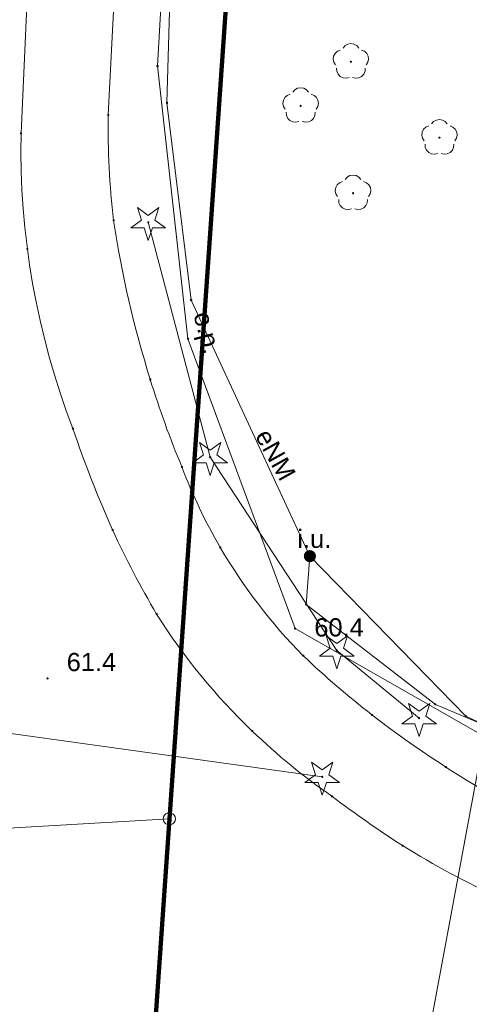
# Paper-space layout 'A-01 PLAN SYTUACYJNY' of a CAD drawing. Header units: millimetres. Extents: x 0 to 900, y 0 to 750.
# Tile 5 of 105: x 144 to 181, y 386 to 467. Entities that reach past the tile are written whole.
import ezdxf
from ezdxf.xclip import XClip

# ---------------------------------------------------------------- set-up
doc = ezdxf.new("R2010")
doc.units = ezdxf.units.MM
doc.header["$MEASUREMENT"] = 0
doc.header["$XCLIPFRAME"] = 0
doc.linetypes.add('PRZER1-1', pattern=[1, 0.5, -0.5])
doc.linetypes.add('PRZER3-1', pattern=[4000, 3000, -1000])
doc.layers.add('0_Nr_pióra__60', color=7, linetype='Continuous', lineweight=100, true_color=0xcbfe00)
doc.layers.add('A_mapa_Nr_pióra__2', color=8, linetype='Continuous', lineweight=13)
doc.layers.add('A_podrys', color=7, linetype='Continuous')
doc.styles.add('STYL_AUTOMATYCZNY_1', font='arial.ttf')

# ---------------------------------------------------------------- blocks, each defined once
blk = doc.blocks.new('Rysunek_3_3', base_point=(-1239.757, 488.381))
at = {"layer": 'A_mapa_Nr_pióra__2', "linetype": 'Continuous', "lineweight": 13}
for points in [[(171.377, 463.425), (171.405, 463.43), (171.43, 463.443), (171.45, 463.463), (171.463, 463.488), (171.467, 463.515), (171.463, 463.543), (171.45, 463.568), (171.43, 463.588), (171.405, 463.601), (171.377, 463.605), (171.349, 463.601), (171.324, 463.588), (171.304, 463.568), (171.292, 463.543), (171.287, 463.515), (171.292, 463.488), (171.304, 463.463), (171.324, 463.443), (171.349, 463.43)], [(167.237, 459.785), (167.265, 459.79), (167.29, 459.803), (167.31, 459.823), (167.323, 459.848), (167.327, 459.875), (167.323, 459.903), (167.31, 459.928), (167.29, 459.948), (167.265, 459.961), (167.237, 459.965), (167.209, 459.961), (167.184, 459.948), (167.164, 459.928), (167.152, 459.903), (167.147, 459.875), (167.152, 459.848), (167.164, 459.823), (167.184, 459.803), (167.209, 459.79)], [(178.677, 457.165), (178.705, 457.17), (178.73, 457.183), (178.75, 457.203), (178.763, 457.228), (178.767, 457.255), (178.763, 457.283), (178.75, 457.308), (178.73, 457.328), (178.705, 457.341), (178.677, 457.345), (178.649, 457.341), (178.624, 457.328), (178.604, 457.308), (178.592, 457.283), (178.587, 457.255), (178.592, 457.228), (178.604, 457.203), (178.624, 457.183), (178.649, 457.17)], [(171.557, 452.585), (171.585, 452.59), (171.61, 452.603), (171.63, 452.623), (171.643, 452.648), (171.647, 452.675), (171.643, 452.703), (171.63, 452.728), (171.61, 452.748), (171.585, 452.761), (171.557, 452.765), (171.529, 452.761), (171.504, 452.748), (171.484, 452.728), (171.472, 452.703), (171.467, 452.675), (171.472, 452.648), (171.484, 452.623), (171.504, 452.603), (171.529, 452.59)], [(154.677, 450.185), (154.705, 450.19), (154.73, 450.203), (154.75, 450.223), (154.763, 450.248), (154.767, 450.275), (154.763, 450.303), (154.75, 450.328), (154.73, 450.348), (154.705, 450.361), (154.677, 450.365), (154.649, 450.361), (154.624, 450.348), (154.604, 450.328), (154.592, 450.303), (154.587, 450.275), (154.592, 450.248), (154.604, 450.223), (154.624, 450.203), (154.649, 450.19)], [(159.777, 430.825), (159.805, 430.83), (159.83, 430.843), (159.85, 430.863), (159.863, 430.888), (159.867, 430.915), (159.863, 430.943), (159.85, 430.968), (159.83, 430.988), (159.805, 431.001), (159.777, 431.005), (159.749, 431.001), (159.724, 430.988), (159.704, 430.968), (159.692, 430.943), (159.687, 430.915), (159.692, 430.888), (159.704, 430.863), (159.724, 430.843), (159.749, 430.83)], [(167.498, 422.751), (167.516, 422.621), (167.565, 422.501), (167.645, 422.397), (167.748, 422.318), (167.869, 422.268), (167.998, 422.251), (168.128, 422.268), (168.248, 422.318), (168.352, 422.397), (168.432, 422.501), (168.481, 422.621), (168.498, 422.751), (168.481, 422.88), (168.432, 423.001), (168.352, 423.104), (168.248, 423.184), (168.128, 423.234), (167.998, 423.251), (167.869, 423.234), (167.748, 423.184), (167.645, 423.104), (167.565, 423.001), (167.516, 422.88)], [(166.693, 416.777), (166.696, 416.754), (166.705, 416.732), (166.719, 416.714), (166.738, 416.699), (166.759, 416.69), (166.783, 416.687), (166.806, 416.69), (166.828, 416.699), (166.846, 416.714), (166.861, 416.732), (166.87, 416.754), (166.873, 416.777), (166.87, 416.801), (166.861, 416.822), (166.846, 416.841), (166.828, 416.855), (166.806, 416.864), (166.783, 416.867), (166.759, 416.864), (166.738, 416.855), (166.719, 416.841), (166.705, 416.822), (166.696, 416.801)], [(170.217, 414.885), (170.245, 414.89), (170.27, 414.903), (170.29, 414.923), (170.303, 414.948), (170.307, 414.975), (170.303, 415.003), (170.29, 415.028), (170.27, 415.048), (170.245, 415.061), (170.217, 415.065), (170.189, 415.061), (170.164, 415.048), (170.144, 415.028), (170.132, 415.003), (170.127, 414.975), (170.132, 414.948), (170.144, 414.923), (170.164, 414.903), (170.189, 414.89)], [(146.284, 412.67), (146.287, 412.646), (146.296, 412.625), (146.31, 412.606), (146.329, 412.592), (146.35, 412.583), (146.374, 412.58), (146.397, 412.583), (146.419, 412.592), (146.437, 412.606), (146.452, 412.625), (146.46, 412.646), (146.464, 412.67), (146.46, 412.693), (146.452, 412.715), (146.437, 412.733), (146.419, 412.748), (146.397, 412.757), (146.374, 412.76), (146.35, 412.757), (146.329, 412.748), (146.31, 412.733), (146.296, 412.715), (146.287, 412.693)], [(176.997, 409.305), (177.025, 409.31), (177.05, 409.323), (177.07, 409.343), (177.083, 409.368), (177.087, 409.395), (177.083, 409.423), (177.07, 409.448), (177.05, 409.468), (177.025, 409.481), (176.997, 409.485), (176.969, 409.481), (176.944, 409.468), (176.924, 409.448), (176.912, 409.423), (176.907, 409.395), (176.912, 409.368), (176.924, 409.343), (176.944, 409.323), (176.969, 409.31)], [(169.017, 404.465), (169.045, 404.47), (169.07, 404.483), (169.09, 404.503), (169.103, 404.528), (169.107, 404.555), (169.103, 404.583), (169.09, 404.608), (169.07, 404.628), (169.045, 404.641), (169.017, 404.645), (168.989, 404.641), (168.964, 404.628), (168.944, 404.608), (168.932, 404.583), (168.927, 404.555), (168.932, 404.528), (168.944, 404.503), (168.964, 404.483), (168.989, 404.47)]]:
    blk.add_hatch(color=8, dxfattribs=at).paths.add_polyline_path(points)
at = {"layer": '0_Nr_pióra__60', "color": 60, "linetype": 'Continuous', "lineweight": 100, "ltscale": 0.2, "true_color": 0xcbfe00, "flags": 128}
blk.add_lwpolyline([(486.18, 603.451), (711.659, 564.161), (717.884, 453.783), (730.017, 232.355), (621.617, 226.035), (540.957, 240.915), (518.757, 242.155), (516.177, 189.075), (497.662, 185.339), (465.457, 189.575), (468.057, 245.175), (273.097, 254.535), (153.037, 277.335), (147.954, 279.476), (156.418, 401.095), (165.669, 534.017), (166.587, 571.876), (178.647, 571.577), (179.186, 591.797), (167.425, 603.836), (168.104, 630.336), (172.183, 653.996), (181.402, 660.436)], close=True, dxfattribs=at)
at = {"layer": 'A_mapa_Nr_pióra__2', "color": 8, "linetype": 'PRZER1-1', "lineweight": 13, "ltscale": 0.2, "flags": 128}
blk.add_lwpolyline([(396.461, 198.683), (318.142, 209.02), (144.644, 231.921), (147.954, 279.476), (156.418, 401.095), (165.669, 534.017), (166.587, 571.876), (178.647, 571.577), (179.186, 591.797), (167.425, 603.836), (168.104, 630.336), (172.183, 653.996), (181.402, 660.436), (278.748, 642.235), (486.18, 603.451), (711.659, 564.161), (717.884, 453.783), (730.017, 232.355), (516.177, 189.075), (497.662, 185.339)], close=True, dxfattribs=at)
at = {"layer": 'A_mapa_Nr_pióra__2', "color": 8, "linetype": 'Continuous', "lineweight": 13, "ltscale": 0.2, "flags": 128}
for points in [[(486.18, 603.451), (711.659, 564.161), (717.884, 453.783), (730.017, 232.355), (621.617, 226.035), (540.957, 240.915), (518.757, 242.155), (516.177, 189.075), (497.662, 185.339), (465.457, 189.575), (468.057, 245.175), (273.097, 254.535), (153.037, 277.335), (147.954, 279.476), (156.418, 401.095), (165.669, 534.017), (166.587, 571.876), (178.647, 571.577), (179.186, 591.797), (167.425, 603.836), (168.104, 630.336), (172.183, 653.996), (181.402, 660.436)], [(155.394, 463.156), (155.394, 463.188), (155.423, 463.217), (155.455, 463.217), (155.484, 463.188), (155.484, 463.156), (155.455, 463.127), (155.423, 463.127)], [(156.166, 460.11), (156.166, 460.142), (156.195, 460.171), (156.227, 460.171), (156.256, 460.142), (156.256, 460.11), (156.227, 460.081), (156.195, 460.081)], [(151.334, 459.111), (151.334, 459.143), (151.363, 459.172), (151.395, 459.172), (151.424, 459.143), (151.424, 459.111), (151.395, 459.082), (151.363, 459.082)], [(144.144, 457.602), (144.144, 457.634), (144.173, 457.663), (144.205, 457.663), (144.234, 457.634), (144.234, 457.602), (144.205, 457.573), (144.173, 457.573)], [(155.222, 450.453), (156.104, 449.812), (155.014, 449.812), (154.677, 448.775), (154.34, 449.812), (153.251, 449.812), (154.132, 450.453), (153.795, 451.489), (154.677, 450.848), (155.559, 451.489)], [(151.775, 450.42), (151.775, 450.452), (151.804, 450.481), (151.836, 450.481), (151.865, 450.452), (151.865, 450.42), (151.836, 450.391), (151.804, 450.391)], [(144.669, 448.049), (144.669, 448.081), (144.698, 448.11), (144.73, 448.11), (144.759, 448.081), (144.759, 448.049), (144.73, 448.02), (144.698, 448.02)], [(158.168, 443.854), (158.168, 443.886), (158.197, 443.915), (158.228, 443.915), (158.258, 443.886), (158.258, 443.854), (158.228, 443.825), (158.197, 443.825)], [(157.903, 440.666), (157.903, 440.697), (157.932, 440.727), (157.964, 440.727), (157.993, 440.697), (157.993, 440.666), (157.964, 440.637), (157.932, 440.637)], [(154.796, 437.3), (154.796, 437.332), (154.825, 437.361), (154.857, 437.361), (154.886, 437.332), (154.886, 437.3), (154.857, 437.271), (154.825, 437.271)], [(148.42, 433.256), (148.42, 433.288), (148.449, 433.317), (148.481, 433.317), (148.51, 433.288), (148.51, 433.256), (148.481, 433.227), (148.449, 433.227)], [(160.322, 431.093), (161.204, 430.452), (160.114, 430.452), (159.777, 429.415), (159.44, 430.452), (158.351, 430.452), (159.232, 431.093), (158.895, 432.129), (159.777, 431.488), (160.659, 432.129)], [(157.405, 430.09), (157.405, 430.122), (157.434, 430.151), (157.466, 430.151), (157.495, 430.122), (157.495, 430.09), (157.466, 430.061), (157.434, 430.061)], [(151.688, 424.893), (151.688, 424.925), (151.717, 424.954), (151.749, 424.954), (151.778, 424.925), (151.778, 424.893), (151.749, 424.864), (151.717, 424.864)], [(160.564, 423.45), (160.564, 423.482), (160.593, 423.511), (160.625, 423.511), (160.654, 423.482), (160.654, 423.45), (160.625, 423.421), (160.593, 423.421)], [(167.648, 418.748), (167.648, 418.78), (167.678, 418.809), (167.709, 418.809), (167.738, 418.78), (167.738, 418.748), (167.709, 418.719), (167.678, 418.719)], [(155.322, 417.964), (155.322, 417.996), (155.351, 418.025), (155.383, 418.025), (155.412, 417.996), (155.412, 417.964), (155.383, 417.935), (155.351, 417.935)], [(166.732, 416.76), (166.732, 416.791), (166.761, 416.82), (166.793, 416.82), (166.822, 416.791), (166.822, 416.76), (166.793, 416.73), (166.761, 416.73)], [(170.762, 415.153), (171.644, 414.512), (170.554, 414.512), (170.217, 413.475), (169.88, 414.512), (168.791, 414.512), (169.672, 415.153), (169.335, 416.189), (170.217, 415.548), (171.099, 416.189)], [(167.403, 414.522), (167.403, 414.554), (167.432, 414.583), (167.464, 414.583), (167.493, 414.554), (167.493, 414.522), (167.464, 414.493), (167.432, 414.493)], [(177.542, 409.573), (178.424, 408.932), (177.334, 408.932), (176.997, 407.895), (176.66, 408.932), (175.571, 408.932), (176.452, 409.573), (176.115, 410.609), (176.997, 409.968), (177.879, 410.609)], [(178.299, 410.517), (178.299, 410.549), (178.328, 410.578), (178.36, 410.578), (178.389, 410.549), (178.389, 410.517), (178.36, 410.488), (178.328, 410.488)], [(173.056, 409.657), (173.056, 409.689), (173.085, 409.718), (173.117, 409.718), (173.146, 409.689), (173.146, 409.657), (173.117, 409.628), (173.085, 409.628)], [(180.796, 409.555), (180.796, 409.587), (180.825, 409.616), (180.857, 409.616), (180.886, 409.587), (180.886, 409.555), (180.857, 409.526), (180.825, 409.526)], [(163.208, 408.317), (163.208, 408.349), (163.237, 408.378), (163.269, 408.378), (163.298, 408.349), (163.298, 408.317), (163.269, 408.288), (163.237, 408.288)], [(169.562, 404.733), (170.444, 404.092), (169.354, 404.092), (169.017, 403.055), (168.68, 404.092), (167.591, 404.092), (168.472, 404.733), (168.135, 405.769), (169.017, 405.128), (169.899, 405.769)], [(179.159, 405.344), (179.159, 405.376), (179.188, 405.405), (179.22, 405.405), (179.249, 405.376), (179.249, 405.344), (179.22, 405.315), (179.188, 405.315)], [(169.772, 402.935), (169.772, 402.967), (169.801, 402.996), (169.832, 402.996), (169.862, 402.967), (169.862, 402.935), (169.832, 402.906), (169.801, 402.906)], [(156.418, 401.095), (147.954, 279.476), (38.657, 325.595), (32.817, 393.935)], [(156.418, 401.595), (156.573, 401.571), (156.712, 401.5), (156.823, 401.389), (156.894, 401.25), (156.918, 401.095), (156.894, 400.941), (156.823, 400.802), (156.712, 400.691), (156.573, 400.62), (156.418, 400.595), (156.264, 400.62), (156.124, 400.691), (156.014, 400.802), (155.943, 400.941), (155.918, 401.095), (155.943, 401.25), (156.014, 401.389), (156.124, 401.5), (156.264, 401.571)], [(175.599, 398.867), (175.599, 398.899), (175.628, 398.928), (175.66, 398.928), (175.689, 398.899), (175.689, 398.867), (175.66, 398.838), (175.628, 398.838)]]:
    blk.add_lwpolyline(points, close=True, dxfattribs=at)
for points in [[(223.417, 395.675), (204.241, 399.78), (185.133, 406.315), (166.777, 416.775), (157.948, 440.682), (155.439, 463.172), (157.532, 499.73), (165.197, 502.235), (161.338, 516.342), (160.117, 544.179), (160.63, 569.274), (182.361, 567.985), (182.677, 591.695), (180.974, 593.544), (162.906, 630.467), (164.198, 653.88)], [(29.9, 577.346), (82.849, 560.452), (145.907, 540.323), (161.935, 535.208), (165.669, 534.017), (156.418, 401.095), (32.817, 393.935), (38.657, 325.595), (147.954, 279.476), (144.644, 231.921), (465.457, 189.575), (497.662, 185.339), (516.177, 189.075), (730.017, 232.355), (734.411, 157.472)], [(156.978, 486.571), (156.211, 460.126), (158.213, 443.87), (167.998, 422.751), (167.693, 418.764), (178.344, 410.533), (208.691, 397.747), (229.223, 393.846)], [(170.105, 463.247), (169.968, 463.467), (169.914, 463.722), (169.951, 463.979), (170.073, 464.208), (170.265, 464.383), (170.506, 464.48)], [(170.729, 464.642), (170.896, 464.841), (171.121, 464.97), (171.377, 465.015), (171.633, 464.97), (171.858, 464.841), (172.026, 464.642)], [(172.248, 464.48), (172.489, 464.383), (172.682, 464.208), (172.804, 463.979), (172.84, 463.722), (172.786, 463.467), (172.649, 463.247)], [(171.24, 462.223), (170.987, 462.16), (170.729, 462.188), (170.496, 462.302), (170.315, 462.489), (170.209, 462.726), (170.19, 462.985)], [(172.564, 462.985), (172.545, 462.726), (172.439, 462.489), (172.259, 462.302), (172.025, 462.188), (171.767, 462.16), (171.515, 462.223)], [(166.589, 461.002), (166.756, 461.201), (166.981, 461.33), (167.237, 461.375), (167.493, 461.33), (167.718, 461.201), (167.886, 461.002)], [(165.965, 459.607), (165.828, 459.827), (165.774, 460.082), (165.811, 460.339), (165.933, 460.568), (166.125, 460.743), (166.366, 460.84)], [(168.108, 460.84), (168.349, 460.743), (168.542, 460.568), (168.664, 460.339), (168.7, 460.082), (168.646, 459.827), (168.509, 459.607)], [(167.1, 458.583), (166.847, 458.52), (166.589, 458.548), (166.356, 458.662), (166.175, 458.849), (166.069, 459.086), (166.05, 459.345)], [(168.424, 459.345), (168.405, 459.086), (168.299, 458.849), (168.119, 458.662), (167.885, 458.548), (167.627, 458.52), (167.375, 458.583)], [(178.029, 458.382), (178.196, 458.581), (178.421, 458.71), (178.677, 458.755), (178.933, 458.71), (179.158, 458.581), (179.326, 458.382)], [(177.405, 456.987), (177.268, 457.207), (177.214, 457.462), (177.251, 457.719), (177.373, 457.948), (177.565, 458.123), (177.806, 458.22)], [(179.548, 458.22), (179.789, 458.123), (179.982, 457.948), (180.104, 457.719), (180.14, 457.462), (180.086, 457.207), (179.949, 456.987)], [(178.54, 455.963), (178.287, 455.9), (178.029, 455.928), (177.796, 456.042), (177.615, 456.229), (177.509, 456.466), (177.49, 456.725)], [(179.864, 456.725), (179.845, 456.466), (179.739, 456.229), (179.559, 456.042), (179.325, 455.928), (179.067, 455.9), (178.815, 455.963)], [(170.909, 453.802), (171.076, 454.001), (171.301, 454.13), (171.557, 454.175), (171.813, 454.13), (172.038, 454.001), (172.206, 453.802)], [(170.285, 452.407), (170.148, 452.627), (170.094, 452.882), (170.131, 453.139), (170.253, 453.368), (170.445, 453.543), (170.686, 453.64)], [(172.428, 453.64), (172.669, 453.543), (172.862, 453.368), (172.984, 453.139), (173.02, 452.882), (172.966, 452.627), (172.829, 452.407)], [(171.42, 451.383), (171.167, 451.32), (170.909, 451.348), (170.676, 451.462), (170.495, 451.649), (170.389, 451.886), (170.37, 452.145)], [(172.744, 452.145), (172.725, 451.886), (172.619, 451.649), (172.439, 451.462), (172.205, 451.348), (171.947, 451.32), (171.695, 451.383)], [(154.677, 450.275), (159.777, 430.915), (170.217, 414.975), (176.997, 409.395)], [(206.278, 401.263), (186.078, 407.094), (180.841, 409.571), (167.998, 422.751)], [(115.097, 412.055), (169.017, 404.555)], [(163.537, 306.496), (172.915, 357.029), (182.376, 408.014)]]:
    blk.add_lwpolyline(points, dxfattribs=at)
at = {"layer": 'A_mapa_Nr_pióra__2', "color": 8, "linetype": 'PRZER1-1', "lineweight": 13, "ltscale": 0.2, "flags": 128}
blk.add_lwpolyline([(29.9, 577.346), (82.849, 560.452), (145.907, 540.323), (161.935, 535.208), (165.669, 534.017), (156.418, 401.095), (147.954, 279.476), (144.644, 231.921), (318.142, 209.02), (320.323, 202.69), (131.728, 170.682), (133.206, 157.472)], dxfattribs=at)
at = {"layer": 'A_mapa_Nr_pióra__2', "color": 8, "linetype": 'PRZER3-1', "lineweight": 13, "ltscale": 0.2, "flags": 128}
for points in [[(219.672, 386.533), (183.668, 394.574, -0.032783), (175.644, 398.883, -0.017628), (169.817, 402.951, -0.040254), (163.253, 408.333, -0.062219), (155.367, 417.98, -0.02574), (151.733, 424.909, -0.023006), (148.465, 433.272, -0.096979), (144.189, 457.618), (147.948, 539.396)], [(153.239, 496.205), (151.379, 459.127, 0.034462), (151.82, 450.436, 0.038534), (154.841, 437.316, 0.024748), (157.45, 430.106, 0.041404), (160.609, 423.466, 0.062196), (167.448, 414.538, 0.023836), (173.101, 409.673, 0.036939), (184.626, 402.099)]]:
    blk.add_lwpolyline(points, format="xyb", dxfattribs=at)
at = {"layer": 'A_mapa_Nr_pióra__2', "color": 8, "linetype": 'Continuous', "lineweight": 13, "char_height": 1.5, "attachment_point": 7, "style": 'STYL_AUTOMATYCZNY_1'}
for s, insert, rotation in [('\\A1;{\\pql;\\fArial|b0|i0|c238|p0;\\W1.000000;o.p.}', (157.95, 442.559), 284.75814), ('\\A1;{\\pql;\\fArial|b0|i0|c238|p0;\\W1.000000;eNM}', (163.424, 432.669), 299.13152)]:
    blk.add_mtext(s, dxfattribs=dict(at, insert=insert, rotation=rotation))
for s, insert in [('\\A1;{\\pql;\\fArial|b0|i0|c238|p0;\\W1.000000;i.u.}', (166.964, 423.41)), ('\\A1;{\\pql;\\fArial|b0|i0|c238|p0;\\W1.000000;60.4}', (168.361, 416.11)), ('\\A1;{\\pql;\\fArial|b0|i0|c238|p0;\\W1.000000;61.4}', (147.952, 413.253))]:
    blk.add_mtext(s, dxfattribs=dict(at, insert=insert))

psp = doc.layouts.new('A-01 PLAN SYTUACYJNY')

# ---------------------------------------------------------------- block references
at = {"layer": 'A_podrys', "color": 37, "linetype": 'Continuous', "lineweight": 5, "true_color": 0x656532}
ref = psp.add_blockref('Rysunek_3_3', (-1239.757, 488.381), dxfattribs=at)
XClip(ref).set_block_clipping_path([(29.90003743, 157.4723136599), (895.1, 745.1)])

doc.saveas('drawing.dxf')
